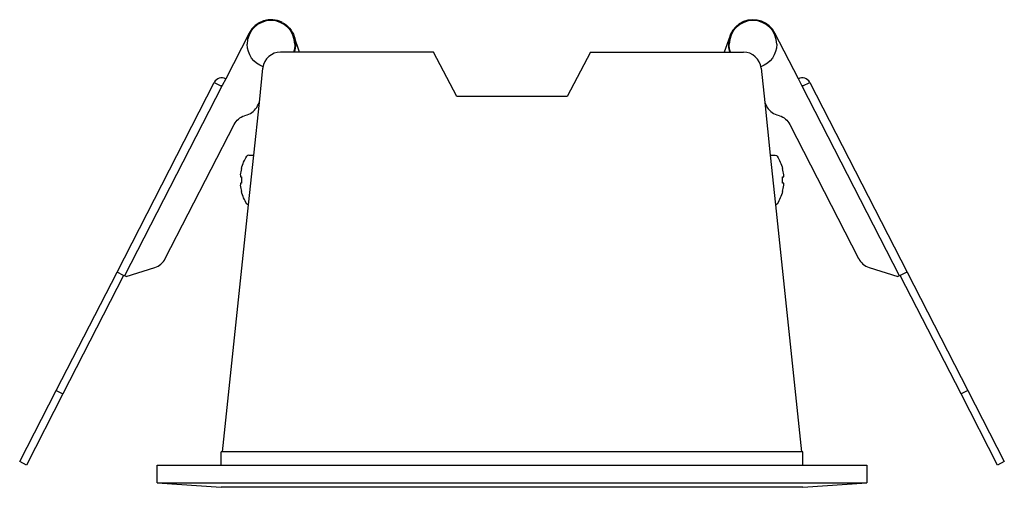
# Model space of a CAD drawing. Extents: x 0 to 182, y 0 to 124.
# Tile 1 of 4: x 0 to 111, y 0 to 53. Entities that reach past the tile are written whole.
import ezdxf

# ---------------------------------------------------------------- set-up
doc = ezdxf.new("R2010")
doc.units = 0
doc.header["$MEASUREMENT"] = 0
doc.layers.add('MAKE2D$VISIBILE$CURVE', color=7, linetype='CONTINUOUS')

msp = doc.modelspace()

# ---------------------------------------------------------------- linework, layer by layer
at = {"layer": 'MAKE2D$VISIBILE$CURVE', "color": 7}
for p, q in [((25.83, 51.14), (23.2, 46)), ((87.7, 46), (85.06, 51.14)), ((31.53, 49), (30.93, 50.77)), ((79.97, 50.77), (79.36, 49)), ((31.53, 49), (29.38, 49)), ((46.6, 49), (31.53, 49)), ((49.25, 44), (46.6, 49)), ((64.3, 49), (61.65, 44)), ((64.3, 49), (79.36, 49)), ((79.36, 49), (81.51, 49)), ((26.99, 43.32), (27.4, 47.21)), ((83.5, 47.21), (83.91, 43.32)), ((10.96, 24.24), (21.92, 45.59)), ((21.92, 45.59), (22.67, 45.2)), ((23.2, 46), (22.81, 45.25)), ((88.09, 45.25), (87.7, 46)), ((88.22, 45.2), (88.98, 45.59)), ((88.98, 45.59), (99.94, 24.24)), ((22.76, 45.16), (11.8, 23.81)), ((22.67, 45.2), (22.76, 45.16)), ((22.81, 45.25), (22.76, 45.16)), ((88.13, 45.16), (88.09, 45.25)), ((88.13, 45.16), (88.22, 45.2)), ((99.09, 23.81), (88.13, 45.16)), ((26.36, 37.4), (26.99, 43.32)), ((26.79, 42.94), (26.99, 43.32)), ((61.65, 44), (49.25, 44)), ((83.91, 43.32), (84.53, 37.4)), ((83.91, 43.32), (84.1, 42.94)), ((25.32, 41.85), (25.62, 41.95)), ((85.27, 41.95), (85.58, 41.85)), ((16.4, 25.75), (24.15, 40.86)), ((86.74, 40.86), (94.49, 25.75)), ((25.78, 31.8), (26.36, 37.4)), ((25.8, 37.4), (26.36, 37.4)), ((84.53, 37.4), (85.09, 37.4)), ((84.53, 37.4), (85.12, 31.8)), ((24.98, 35.91), (24.99, 35.91)), ((85.9, 35.91), (85.92, 35.91)), ((24.85, 35.16), (24.85, 34.97)), ((24.85, 34.97), (24.99, 34.97)), ((24.99, 34.97), (24.99, 34.23)), ((85.9, 34.23), (85.9, 34.97)), ((85.9, 34.97), (86.05, 34.97)), ((86.05, 34.97), (86.05, 35.16)), ((24.85, 34.23), (24.85, 34.04)), ((24.99, 34.23), (24.85, 34.23)), ((24.99, 33.29), (24.98, 33.29)), ((86.05, 34.23), (85.9, 34.23)), ((85.92, 33.29), (85.9, 33.29)), ((86.05, 34.04), (86.05, 34.23)), ((22.85, 4), (25.78, 31.8)), ((85.12, 31.8), (88.04, 4)), ((11.98, 23.72), (15.23, 24.76)), ((95.66, 24.76), (98.91, 23.72)), ((4.11, 10.9), (10.96, 24.24)), ((11.71, 23.85), (4.87, 10.51)), ((11.71, 23.85), (10.96, 24.24)), ((10.96, 24.24), (10.96, 24.24)), ((11.8, 23.81), (11.71, 23.85)), ((11.98, 23.72), (11.8, 23.81)), ((99.09, 23.81), (98.91, 23.72)), ((99.18, 23.85), (99.09, 23.81)), ((99.93, 24.24), (99.18, 23.85)), ((106.03, 10.51), (99.18, 23.85)), ((99.93, 24.24), (99.94, 24.24)), ((99.94, 24.24), (106.78, 10.9)), ((0, 2.89), (4.11, 10.9)), ((4.87, 10.51), (0.76, 2.5)), ((4.11, 10.9), (4.87, 10.51)), ((106.78, 10.9), (106.03, 10.51)), ((110.14, 2.5), (106.03, 10.51)), ((106.78, 10.9), (110.89, 2.89)), ((22.85, 4), (22.7, 4)), ((22.7, 2.5), (22.7, 4)), ((88.04, 4), (22.85, 4)), ((88.2, 4), (88.04, 4)), ((88.2, 2.5), (88.2, 4)), ((0.76, 2.5), (0, 2.89)), ((15.5, 0.5), (15.5, 2.5)), ((15.5, 2.5), (22.7, 2.5)), ((22.7, 2.5), (88.2, 2.5)), ((88.2, 2.5), (95.4, 2.5)), ((95.4, 2.5), (95.4, 0.5)), ((110.89, 2.89), (110.14, 2.5)), ((15.5, 0.5), (22.7, 0)), ((15.5, 0.5), (95.4, 0.5)), ((88.2, 0), (22.7, 0)), ((88.2, 0), (95.4, 0.5))]:
    msp.add_line(p, q, dxfattribs=at)
for centre, radius, start, end in [((28.3, 49.88), 2.68, 0, 180), ((28.3, 49.88), 2.78, 62.8329, 152.8329), ((82.59, 49.88), 2.77, 27.1671, 198.3799), ((82.59, 49.88), 2.68, 0, 180), ((29.38, 47), 2, 90, 172.816), ((81.51, 47), 2, 6, 90), ((29.38, 47), 2, 172.816, 174), ((22.76, 45.16), 0.95, 62.8329, 152.8329), ((88.13, 45.16), 0.95, 27.1671, 117.1671), ((25.01, 43.85), 2, 287.8329, 332.8329), ((85.88, 43.85), 2, 207.1671, 252.1671), ((25.8, 37.13), 0.27, 90, 147.664), ((29.8, 34.6), 4.99, 164.8121, 173.4966), ((81.09, 34.6), 4.99, 6.5034, 15.1879), ((29.8, 34.6), 4.99, 186.5034, 195.1879), ((81.09, 34.6), 4.99, 344.8121, 353.4966), ((85.09, 32.07), 0.27, 276.0181, 327.664), ((14.62, 26.66), 2, 287.8329, 332.8329), ((96.27, 26.66), 2, 207.1671, 252.1671)]:
    msp.add_arc(centre, radius, start, end, dxfattribs=at)
at = {"layer": 'MAKE2D$VISIBILE$CURVE', "color": 7, "extrusion": (0, 0, -1)}
for centre, radius, start, end in [((-28.3, 49.88), 2.77, 117.1671, 161.177), ((-28.3, 49.88), 2.77, 161.177, 198.3799), ((-28.3, 49.88), 2.67, 289.321, 0), ((-28.3, 49.88), 2.68, 180, 199.093), ((-82.59, 49.88), 2.68, 340.907, 360), ((-82.59, 49.88), 2.67, 180, 250.679), ((-22.76, 45.16), 0.1, 27.1671, 117.1671), ((-88.13, 45.16), 0.1, 62.8329, 152.8329), ((-25.93, 39.94), 2, 27.1671, 72.1671), ((-84.96, 39.94), 2, 107.8329, 152.8329), ((-29.8, 34.6), 5, 15.2193, 32.336), ((-85.09, 37.13), 0.27, 90, 147.664), ((-81.09, 34.6), 5, 147.664, 164.7807), ((-29.8, 34.6), 5, 327.664, 344.7807), ((-81.09, 34.6), 5, 195.2193, 212.336), ((-25.8, 32.07), 0.27, 276.0181, 327.664)]:
    msp.add_arc(centre, radius, start, end, dxfattribs=at)

doc.saveas('drawing.dxf')
